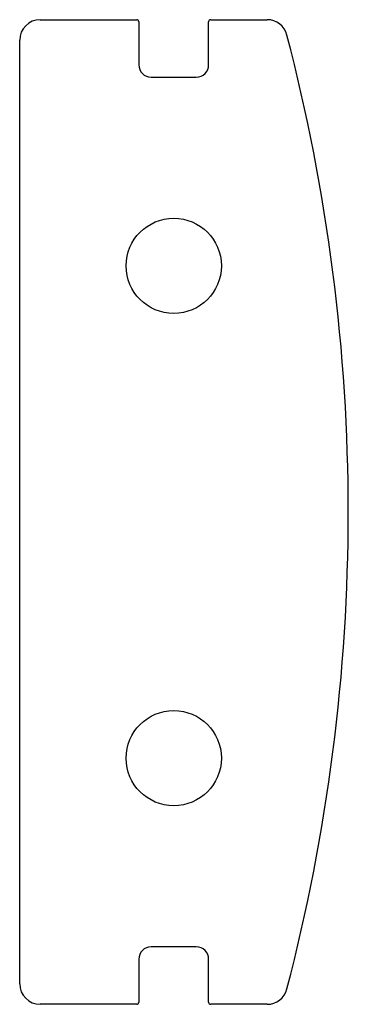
# Model space of a CAD drawing. Header units: millimetres. Extents: x 0 to 800, y -1200 to 1200.
import ezdxf

# ---------------------------------------------------------------- set-up
doc = ezdxf.new("R2010")
doc.units = ezdxf.units.MM

msp = doc.modelspace()

# ---------------------------------------------------------------- linework, layer by layer
at = {"color": 7, "linetype": 'Continuous', "lineweight": 25}
for p, q in [((50, 1200), (285, 1200)), ((290, 1195), (290, 1090)), ((460, 1090), (460, 1195)), ((465, 1200), (602.3, 1200)), ((0, -1150), (0, 1150)), ((320, 1060), (430, 1060)), ((430, -1060), (320, -1060)), ((290, -1090), (290, -1195)), ((460, -1195), (460, -1090)), ((285, -1200), (50, -1200)), ((602.3, -1200), (465, -1200))]:
    msp.add_line(p, q, dxfattribs=at)
for centre in [(375, 600), (375, -600)]:
    msp.add_circle(centre, 116, dxfattribs=at)
for centre, radius, start, end in [((50, 1150), 50, 90, 180), ((285, 1195), 5, 0, 90), ((465, 1195), 5, 90, 180), ((602.3, 1150), 50, 14.6401, 90), ((-3800, 0), 4600, 345.3599, 14.6401), ((320, 1090), 30, 180, 270), ((430, 1090), 30, 270, 0), ((320, -1090), 30, 90, 180), ((430, -1090), 30, 0, 90), ((50, -1150), 50, 180, 270), ((602.3, -1150), 50, 270, 345.3599), ((285, -1195), 5, 270, 0), ((465, -1195), 5, 180, 270)]:
    msp.add_arc(centre, radius, start, end, dxfattribs=at)

doc.saveas('drawing.dxf')
